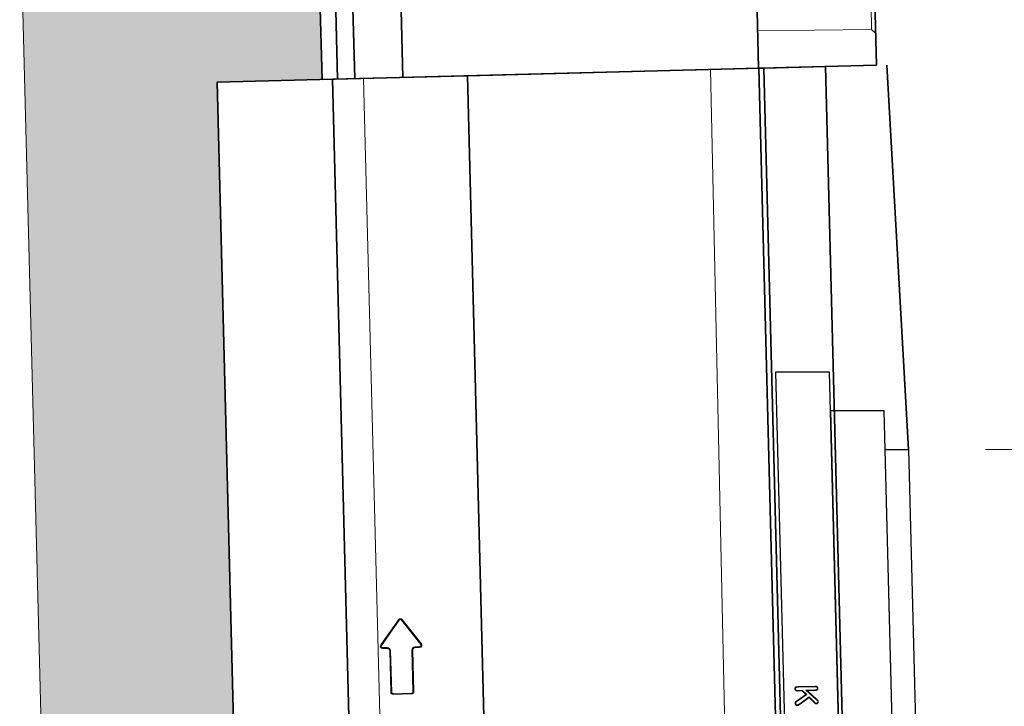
# Model space of a CAD drawing. Header units: metres. Extents: x 232680 to 233262, y 554200 to 554550.
# Tile 248 of 254: x 232760.03 to 232761.309, y 554484.805 to 554485.696. Entities that reach past the tile are written whole.
import ezdxf

# ---------------------------------------------------------------- set-up
doc = ezdxf.new("R2010")
doc.units = ezdxf.units.M
doc.linetypes.add('NLCS-HIDDEN', pattern=[4, 2, -2])
doc.layers.get('Defpoints').update_dxf_attribs({"color": 241})
for name, color, linetype, lineweight in [('ACO constructie 018', 251, 'Continuous', 18), ('ACO constructie 035', 7, 'Continuous', 35), ('ACO tekst', 251, 'Continuous', 9), ('ACO verborgen', 251, 'NLCS-HIDDEN', 13), ('N-WE-GW-MAAIVELD-035-GD', 7, 'Continuous', 35), ('N-WE-VH-VERHARDING_ASFALT_DEKLAAG-GD', 7, 'Continuous', 25), ('N-WE-VH-VERHARDING_ASFALT_TUSSENLAAG_1-GD', 7, 'Continuous', 25), ('N-WE-VH-VERHARDING_ASFALT_TUSSENLAAG_2-GD', 7, 'Continuous', 25), ('N-WE-VH-VERHARDING_FUNDERING_GRANULAAT_MENG-AD', 252, 'Continuous', 18), ('X-XX-AL-NAP-M', 7, 'Continuous', 18)]:
    doc.layers.add(name, color=color, linetype=linetype, lineweight=lineweight)
doc.styles.add('NLCS-ISO-ANNOTATIEF-T25', font='NLCS-ISO.ttf', dxfattribs={"height": 2.5})
doc.dimstyles.new('NLCS-ANNOTATIEF-T25-PIJL', dxfattribs={"dimtxt": 2.5, "dimasz": 2.5, "dimexe": 2, "dimexo": 2, "dimgap": 0.7, "dimtad": 1, "dimzin": 0, "dimdsep": 46, "dimtxsty": 'NLCS-ISO-ANNOTATIEF-T25', "dimcen": 0, "dimdle": 2, "dimclrd": 256, "dimclre": 256, "dimclrt": 256, "dimazin": 0, "dimtfac": 1, "dimtofl": 0, "dimtmove": 1, "dimatfit": 0, "dimfxl": 2, "dimtfillclr": 254, "dimtolj": 1, "dimtzin": 0, "dimlwd": 13, "dimlwe": 9, "dimarcsym": 0})

# ---------------------------------------------------------------- blocks, each defined once
blk = doc.blocks.new('KP 1000 (Doorsnede)')
at = {"layer": 'ACO constructie 018'}
for p, q in [((0.0415, 0), (0.0465, -0.005)), ((0.0835, 0), (0.0785, -0.005)), ((0.1665, 0), (0.1715, -0.005)), ((0.2085, 0), (0.2035, -0.005)), ((0.2915, 0), (0.2965, -0.005)), ((0.3335, 0), (0.3285, -0.005)), ((0.4165, 0), (0.4215, -0.005)), ((0.4585, 0), (0.4535, -0.005)), ((0.5415, 0), (0.5465, -0.005)), ((0.5835, 0), (0.5785, -0.005)), ((0.6665, 0), (0.6715, -0.005)), ((0.7085, 0), (0.7035, -0.005)), ((0.7915, 0), (0.7965, -0.005)), ((0.8335, 0), (0.8285, -0.005)), ((0.9165, 0), (0.9215, -0.005)), ((0.9585, 0), (0.9535, -0.005)), ((0.0785, -0.005), (0.0465, -0.005)), ((0.0485, -0.153), (0.0465, -0.005)), ((0.0765, -0.153), (0.0785, -0.005)), ((0.2035, -0.005), (0.1715, -0.005)), ((0.1735, -0.153), (0.1715, -0.005)), ((0.2015, -0.153), (0.2035, -0.005)), ((0.3285, -0.005), (0.2965, -0.005)), ((0.2985, -0.153), (0.2965, -0.005)), ((0.3265, -0.153), (0.3285, -0.005)), ((0.4535, -0.005), (0.4215, -0.005)), ((0.4235, -0.153), (0.4215, -0.005)), ((0.4515, -0.153), (0.4535, -0.005)), ((0.5785, -0.005), (0.5465, -0.005)), ((0.5485, -0.153), (0.5465, -0.005)), ((0.5765, -0.153), (0.5785, -0.005)), ((0.7035, -0.005), (0.6715, -0.005)), ((0.6735, -0.153), (0.6715, -0.005)), ((0.7015, -0.153), (0.7035, -0.005)), ((0.8285, -0.005), (0.7965, -0.005)), ((0.7982, -0.1316), (0.7965, -0.005)), ((0.8269, -0.1218), (0.8285, -0.005)), ((0.9535, -0.005), (0.9215, -0.005)), ((0.9228, -0.1), (0.9215, -0.005)), ((0.9522, -0.1), (0.9535, -0.005))]:
    blk.add_line(p, q, dxfattribs=at)
at = {"layer": 'ACO constructie 035'}
for p, q in [((0, -0.72), (0, 0)), ((0.745, -0.15), (0.89, -0.1)), ((0.89, -0.1), (0.95, -0.1)), ((0.95, -0.72), (0.95, -0.1)), ((0.95, -0.1), (1, -0.1)), ((0.745, -0.153), (0, -0.153)), ((0.745, -0.72), (0.745, -0.15)), ((0, -0.615), (0.8675, -0.615)), ((0, -0.6776), (0.8404, -0.6776)), ((0, -0.7), (0.8182, -0.7)), ((0.6994, -0.7), (0.6994, -0.72)), ((0.6994, -0.72), (0, -0.72)), ((0.6994, -0.72), (0.8182, -0.72)), ((0.95, -0.72), (0.8182, -0.72))]:
    blk.add_line(p, q, dxfattribs=at)
at = {"layer": 'ACO constructie 035', "flags": 128}
for points in [[(0, 0), (0.97, 0), (0.9956, -0.003)], [(1, -0.1), (1, -0.0079)]]:
    blk.add_lwpolyline(points, dxfattribs=at)
for points in [[(0.8675, 0), (0.8675, -0.615, -0.207339), (0.8404, -0.6776), (0.8182, -0.7), (0.8182, -0.72)], [(0.72, -0.153), (0.72, -0.615, -0.119476), (0.6994, -0.7)]]:
    blk.add_lwpolyline(points, format="xyb", dxfattribs=at)
at = {"layer": 'ACO constructie 035'}
blk.add_arc((0.995, -0.0079), 0.005, 0, 83.4, dxfattribs=at)
blk = doc.blocks.new('KT 500-640 (doorsnede)')
at = {"layer": 'ACO constructie 035'}
for p, q in [((1, 0), (0, 0)), ((0, 0), (0, -0.08)), ((1, -0.08), (0, -0.08)), ((0, -0.08), (0, -0.0866)), ((1, -0.08), (0, -0.08)), ((1, -0.0866), (0, -0.0866)), ((0, -0.0866), (0, -0.465)), ((1, -0.0866), (0, -0.0866)), ((0, -0.64), (0, -0.465)), ((1, -0.465), (0, -0.465)), ((1, -0.465), (0, -0.465)), ((0, -0.64), (0.925, -0.64))]:
    blk.add_line(p, q, dxfattribs=at)
at = {"layer": 'ACO constructie 035', "flags": 128}
blk.add_lwpolyline([(0, -0.64), (0, -0.79), (1, -0.79)], dxfattribs=at)
at = {"layer": 'ACO tekst'}
for p, q in [((0.8034, -0.0555), (0.8034, -0.0339)), ((0.8041, -0.0555), (0.8041, -0.0339)), ((0.8083, -0.046), (0.821, -0.0326)), ((0.8083, -0.034), (0.8083, -0.046)), ((0.809, -0.0442), (0.8205, -0.0321)), ((0.809, -0.034), (0.809, -0.0442)), ((0.8245, -0.035), (0.8169, -0.0422)), ((0.825, -0.0355), (0.8179, -0.0422)), ((0.821, -0.0326), (0.8205, -0.0321)), ((0.8083, -0.046), (0.809, -0.0442)), ((0.8139, -0.045), (0.8083, -0.0505)), ((0.8083, -0.0505), (0.809, -0.0508)), ((0.8083, -0.0505), (0.8083, -0.0568)), ((0.8138, -0.0461), (0.809, -0.0508)), ((0.809, -0.0508), (0.809, -0.0568)), ((0.8139, -0.045), (0.8138, -0.0461)), ((0.8207, -0.0569), (0.8138, -0.0461)), ((0.8213, -0.0565), (0.8139, -0.045)), ((0.8169, -0.0422), (0.8255, -0.0544)), ((0.8169, -0.0422), (0.8179, -0.0422)), ((0.8179, -0.0422), (0.8261, -0.054)), ((0.8041, -0.0555), (0.8034, -0.0555)), ((0.8213, -0.0565), (0.8207, -0.0569)), ((0.8255, -0.0544), (0.8261, -0.054)), ((0.7032, -0.5676), (0.7352, -0.5436)), ((0.7039, -0.5685), (0.7359, -0.5445)), ((0.7359, -0.5445), (0.7352, -0.5436)), ((0.7388, -0.546), (0.74, -0.546)), ((0.7388, -0.546), (0.7388, -0.552)), ((0.74, -0.546), (0.74, -0.552)), ((0.7388, -0.552), (0.74, -0.552)), ((0.743, -0.5562), (0.743, -0.555)), ((0.743, -0.555), (0.797, -0.555)), ((0.743, -0.5562), (0.797, -0.5562)), ((0.797, -0.5562), (0.797, -0.555)), ((0.7988, -0.558), (0.8, -0.558)), ((0.7988, -0.558), (0.7988, -0.582)), ((0.8, -0.558), (0.8, -0.582)), ((0.7039, -0.5685), (0.7032, -0.5676)), ((0.7039, -0.5715), (0.7032, -0.5724)), ((0.7352, -0.5964), (0.7032, -0.5724)), ((0.7359, -0.5955), (0.7039, -0.5715)), ((0.7388, -0.588), (0.7388, -0.594)), ((0.7388, -0.588), (0.74, -0.588)), ((0.74, -0.588), (0.74, -0.594)), ((0.743, -0.5838), (0.743, -0.585)), ((0.797, -0.5838), (0.743, -0.5838)), ((0.797, -0.585), (0.743, -0.585)), ((0.797, -0.5838), (0.797, -0.585)), ((0.7988, -0.582), (0.8, -0.582)), ((0.7359, -0.5955), (0.7352, -0.5964)), ((0.7388, -0.594), (0.74, -0.594))]:
    blk.add_line(p, q, dxfattribs=at)
at = {"layer": 'ACO tekst', "flags": 128}
for points in [[(0.8041, -0.0339), (0.8039, -0.0339), (0.8037, -0.0339), (0.8034, -0.0339)], [(0.8062, -0.0311), (0.8062, -0.0309), (0.8062, -0.0307), (0.8062, -0.0304)], [(0.8083, -0.034), (0.8085, -0.034), (0.8087, -0.034), (0.809, -0.034)], [(0.8235, -0.0311), (0.8235, -0.0308), (0.8235, -0.0304)], [(0.8245, -0.035), (0.8247, -0.0351), (0.8248, -0.0353), (0.825, -0.0355)], [(0.8256, -0.0329), (0.826, -0.0329), (0.8263, -0.0329)], [(0.8062, -0.0597), (0.8062, -0.06), (0.8062, -0.0604)], [(0.8083, -0.0568), (0.8085, -0.0568), (0.8087, -0.0568), (0.809, -0.0568)], [(0.825, -0.0597), (0.825, -0.06), (0.825, -0.0604)], [(0.8271, -0.058), (0.8275, -0.058), (0.8278, -0.058)]]:
    blk.add_lwpolyline(points, dxfattribs=at)
at = {"layer": 'ACO tekst'}
for centre, radius, start, end in [((0.737, -0.546), 0.003, 0, 126.8699), ((0.737, -0.546), 0.00185, 0, 126.8699), ((0.743, -0.552), 0.00415, 180, 270), ((0.743, -0.552), 0.003, 180, 270), ((0.797, -0.558), 0.003, 0, 90), ((0.797, -0.558), 0.00185, 0, 90), ((0.705, -0.57), 0.003, 126.8699, 233.1301), ((0.705, -0.57), 0.00185, 126.8699, 233.1301), ((0.743, -0.588), 0.00415, 90, 180), ((0.743, -0.588), 0.003, 90, 180), ((0.797, -0.582), 0.00185, 270, 0), ((0.797, -0.582), 0.003, 270, 0), ((0.737, -0.594), 0.003, 233.1301, 0), ((0.737, -0.594), 0.00185, 233.1301, 0)]:
    blk.add_arc(centre, radius, start, end, dxfattribs=at)
for points, knots in [([(0.8034, -0.0339), (0.8034, -0.0337), (0.8034, -0.0335), (0.8034, -0.0332), (0.8034, -0.0331), (0.8035, -0.0329), (0.8035, -0.0328), (0.8035, -0.0326), (0.8035, -0.0325), (0.8036, -0.0322), (0.8036, -0.0321), (0.8037, -0.0319), (0.8037, -0.0318), (0.8038, -0.0317), (0.8039, -0.0316), (0.804, -0.0314), (0.8041, -0.0313), (0.8042, -0.0311), (0.8043, -0.0311), (0.8045, -0.0309), (0.8045, -0.0309), (0.8047, -0.0307), (0.8048, -0.0307), (0.805, -0.0306), (0.8051, -0.0306), (0.8053, -0.0305), (0.8054, -0.0305), (0.8056, -0.0304), (0.8056, -0.0304), (0.8057, -0.0304), (0.8058, -0.0304), (0.8059, -0.0304), (0.8061, -0.0304), (0.8062, -0.0304)], [0, 0, 0, 0, 0.125, 0.125, 0.1875, 0.1875, 0.25, 0.25, 0.3125, 0.3125, 0.375, 0.375, 0.4375, 0.4375, 0.5, 0.5, 0.5625, 0.5625, 0.625, 0.625, 0.6875, 0.6875, 0.75, 0.75, 0.8125, 0.8125, 0.875, 0.875, 0.90625, 0.90625, 0.9375, 0.9375, 1, 1, 1, 1]), ([(0.8041, -0.0339), (0.8041, -0.0337), (0.8041, -0.0335), (0.8041, -0.0333), (0.8041, -0.0332), (0.8041, -0.033), (0.8042, -0.0329), (0.8042, -0.0327), (0.8042, -0.0326), (0.8043, -0.0325), (0.8043, -0.0324), (0.8043, -0.0322), (0.8044, -0.0321), (0.8044, -0.032), (0.8045, -0.0319), (0.8046, -0.0318), (0.8046, -0.0317), (0.8047, -0.0316), (0.8048, -0.0316), (0.8049, -0.0315), (0.805, -0.0314), (0.8051, -0.0313), (0.8051, -0.0313), (0.8053, -0.0312), (0.8054, -0.0312), (0.8055, -0.0311), (0.8056, -0.0311), (0.8057, -0.0311), (0.8057, -0.0311), (0.8058, -0.0311), (0.8058, -0.0311), (0.806, -0.0311), (0.8061, -0.0311), (0.8062, -0.0311)], [0.0017559, 0.0017559, 0.0017559, 0.0017559, 0.125, 0.125, 0.1875, 0.1875, 0.25, 0.25, 0.3125, 0.3125, 0.375, 0.375, 0.4375, 0.4375, 0.5, 0.5, 0.5625, 0.5625, 0.625, 0.625, 0.6875, 0.6875, 0.75, 0.75, 0.8125, 0.8125, 0.875, 0.875, 0.90625, 0.90625, 0.9375, 0.9375, 0.9945665, 0.9945665, 0.9945665, 0.9945665]), ([(0.8062, -0.0304), (0.8063, -0.0304), (0.8064, -0.0304), (0.8065, -0.0304), (0.8066, -0.0304), (0.8067, -0.0304), (0.8068, -0.0304), (0.8069, -0.0305), (0.807, -0.0305), (0.8072, -0.0306), (0.8073, -0.0306), (0.8075, -0.0307), (0.8076, -0.0307), (0.8078, -0.0309), (0.8079, -0.0309), (0.8081, -0.0311), (0.8083, -0.0313), (0.8085, -0.0317), (0.8086, -0.0319), (0.8088, -0.0323), (0.8088, -0.0325), (0.8089, -0.0328), (0.8089, -0.0329), (0.809, -0.0331), (0.809, -0.0332), (0.809, -0.0335), (0.809, -0.0338), (0.809, -0.034)], [0, 0, 0, 0, 0.0625, 0.0625, 0.09375, 0.09375, 0.125, 0.125, 0.1875, 0.1875, 0.25, 0.25, 0.3125, 0.3125, 0.375, 0.375, 0.5, 0.5, 0.625, 0.625, 0.75, 0.75, 0.8125, 0.8125, 0.875, 0.875, 1, 1, 1, 1]), ([(0.8062, -0.0311), (0.8063, -0.0311), (0.8063, -0.0311), (0.8065, -0.0311), (0.8065, -0.0311), (0.8066, -0.0311), (0.8066, -0.0311), (0.8067, -0.0311), (0.8068, -0.0312), (0.807, -0.0312), (0.807, -0.0312), (0.8072, -0.0313), (0.8073, -0.0313), (0.8074, -0.0314), (0.8074, -0.0315), (0.8076, -0.0316), (0.8077, -0.0318), (0.8079, -0.032), (0.808, -0.0322), (0.8081, -0.0325), (0.8082, -0.0326), (0.8082, -0.0329), (0.8082, -0.033), (0.8083, -0.0332), (0.8083, -0.0333), (0.8083, -0.0336), (0.8083, -0.0338), (0.8083, -0.034)], [0.0053646, 0.0053646, 0.0053646, 0.0053646, 0.0625, 0.0625, 0.09375, 0.09375, 0.125, 0.125, 0.1875, 0.1875, 0.25, 0.25, 0.3125, 0.3125, 0.375, 0.375, 0.5, 0.5, 0.625, 0.625, 0.75, 0.75, 0.8125, 0.8125, 0.875, 0.875, 0.9982572, 0.9982572, 0.9982572, 0.9982572]), ([(0.8205, -0.0321), (0.8206, -0.032), (0.8207, -0.0319), (0.8209, -0.0317), (0.8209, -0.0317), (0.821, -0.0316), (0.8211, -0.0315), (0.8213, -0.0314), (0.8214, -0.0313), (0.8216, -0.0311), (0.8217, -0.031), (0.8219, -0.0308), (0.8219, -0.0308), (0.8221, -0.0307), (0.8221, -0.0307), (0.8222, -0.0306), (0.8223, -0.0306), (0.8223, -0.0306), (0.8224, -0.0306), (0.8225, -0.0305), (0.8225, -0.0305), (0.8227, -0.0305), (0.8228, -0.0304), (0.8229, -0.0304), (0.823, -0.0304), (0.8232, -0.0304), (0.8233, -0.0304), (0.8235, -0.0304)], [0, 0, 0, 0, 0.125, 0.125, 0.1875, 0.1875, 0.25, 0.25, 0.375, 0.375, 0.5, 0.5, 0.5625, 0.5625, 0.625, 0.625, 0.65625, 0.65625, 0.6875, 0.6875, 0.75, 0.75, 0.8125, 0.8125, 0.875, 0.875, 1, 1, 1, 1]), ([(0.821, -0.0326), (0.8211, -0.0325), (0.8212, -0.0324), (0.8214, -0.0322), (0.8214, -0.0322), (0.8215, -0.0321), (0.8216, -0.032), (0.8217, -0.0319), (0.8218, -0.0318), (0.822, -0.0316), (0.8221, -0.0315), (0.8223, -0.0314), (0.8223, -0.0314), (0.8224, -0.0313), (0.8225, -0.0313), (0.8225, -0.0312), (0.8226, -0.0312), (0.8226, -0.0312), (0.8226, -0.0312), (0.8227, -0.0312), (0.8227, -0.0312), (0.8229, -0.0311), (0.8229, -0.0311), (0.823, -0.0311), (0.8231, -0.0311), (0.8232, -0.0311), (0.8233, -0.0311), (0.8235, -0.0311)], [0, 0, 0, 0, 0.125, 0.125, 0.1875, 0.1875, 0.25, 0.25, 0.375, 0.375, 0.5, 0.5, 0.5625, 0.5625, 0.625, 0.625, 0.65625, 0.65625, 0.6875, 0.6875, 0.75, 0.75, 0.8125, 0.8125, 0.875, 0.875, 0.9943064, 0.9943064, 0.9943064, 0.9943064]), ([(0.8235, -0.0304), (0.8237, -0.0304), (0.8239, -0.0304), (0.8241, -0.0304), (0.8241, -0.0304), (0.8242, -0.0304), (0.8242, -0.0304), (0.8244, -0.0305), (0.8245, -0.0305), (0.8246, -0.0306), (0.8247, -0.0306), (0.8249, -0.0307), (0.825, -0.0307), (0.8251, -0.0308), (0.8252, -0.0308), (0.8253, -0.0309), (0.8254, -0.031), (0.8255, -0.0311), (0.8256, -0.0312), (0.8257, -0.0313), (0.8258, -0.0314), (0.8259, -0.0316), (0.826, -0.0317), (0.8262, -0.0321), (0.8262, -0.0322), (0.8263, -0.0325), (0.8263, -0.0326), (0.8263, -0.0328), (0.8263, -0.0328), (0.8263, -0.0329)], [0, 0, 0, 0, 0.125, 0.125, 0.15625, 0.15625, 0.1875, 0.1875, 0.25, 0.25, 0.3125, 0.3125, 0.375, 0.375, 0.4375, 0.4375, 0.5, 0.5, 0.5625, 0.5625, 0.625, 0.625, 0.75, 0.75, 0.875, 0.875, 0.9375, 0.9375, 1, 1, 1, 1]), ([(0.8235, -0.0311), (0.8237, -0.0311), (0.8238, -0.0311), (0.824, -0.0311), (0.824, -0.0311), (0.8241, -0.0311), (0.8241, -0.0311), (0.8242, -0.0311), (0.8243, -0.0312), (0.8244, -0.0312), (0.8245, -0.0312), (0.8246, -0.0313), (0.8246, -0.0313), (0.8248, -0.0314), (0.8248, -0.0314), (0.8249, -0.0315), (0.825, -0.0315), (0.8251, -0.0316), (0.8251, -0.0317), (0.8252, -0.0318), (0.8252, -0.0318), (0.8254, -0.032), (0.8254, -0.0321), (0.8255, -0.0323), (0.8256, -0.0324), (0.8256, -0.0326), (0.8256, -0.0326), (0.8256, -0.0328), (0.8256, -0.0328), (0.8256, -0.0329)], [0.0047534, 0.0047534, 0.0047534, 0.0047534, 0.125, 0.125, 0.15625, 0.15625, 0.1875, 0.1875, 0.25, 0.25, 0.3125, 0.3125, 0.375, 0.375, 0.4375, 0.4375, 0.5, 0.5, 0.5625, 0.5625, 0.625, 0.625, 0.75, 0.75, 0.875, 0.875, 0.9375, 0.9375, 0.9897909, 0.9897909, 0.9897909, 0.9897909]), ([(0.8256, -0.0329), (0.8256, -0.033), (0.8256, -0.0331), (0.8256, -0.0333), (0.8256, -0.0333), (0.8256, -0.0334), (0.8256, -0.0334), (0.8255, -0.0336), (0.8255, -0.0336), (0.8254, -0.0338), (0.8254, -0.0339), (0.8253, -0.0341), (0.8252, -0.0342), (0.8251, -0.0343), (0.825, -0.0344), (0.8248, -0.0347), (0.8247, -0.0348), (0.8245, -0.035)], [0.0146701, 0.0146701, 0.0146701, 0.0146701, 0.125, 0.125, 0.1875, 0.1875, 0.25, 0.25, 0.375, 0.375, 0.5, 0.5, 0.625, 0.625, 0.75, 0.75, 0.9958138, 0.9958138, 0.9958138, 0.9958138]), ([(0.8263, -0.0329), (0.8263, -0.0331), (0.8263, -0.0332), (0.8263, -0.0334), (0.8263, -0.0334), (0.8263, -0.0335), (0.8262, -0.0336), (0.8262, -0.0338), (0.8261, -0.0339), (0.826, -0.0341), (0.826, -0.0342), (0.8259, -0.0344), (0.8258, -0.0345), (0.8257, -0.0347), (0.8256, -0.0348), (0.8253, -0.0351), (0.8252, -0.0353), (0.825, -0.0355)], [0, 0, 0, 0, 0.125, 0.125, 0.1875, 0.1875, 0.25, 0.25, 0.375, 0.375, 0.5, 0.5, 0.625, 0.625, 0.75, 0.75, 1, 1, 1, 1]), ([(0.8038, -0.0589), (0.8037, -0.0588), (0.8036, -0.0586), (0.8036, -0.0584), (0.8036, -0.0584), (0.8035, -0.0582), (0.8035, -0.0582), (0.8035, -0.0579), (0.8034, -0.0578), (0.8034, -0.0575), (0.8034, -0.0574), (0.8034, -0.0571), (0.8034, -0.0569), (0.8034, -0.0567), (0.8034, -0.0567), (0.8034, -0.0565), (0.8034, -0.0564), (0.8034, -0.0562), (0.8034, -0.0561), (0.8034, -0.0558), (0.8034, -0.0556), (0.8034, -0.0555)], [0, 0, 0, 0, 0.125, 0.125, 0.1875, 0.1875, 0.25, 0.25, 0.375, 0.375, 0.5, 0.5, 0.625, 0.625, 0.6875, 0.6875, 0.75, 0.75, 0.875, 0.875, 1, 1, 1, 1]), ([(0.8044, -0.0586), (0.8043, -0.0587), (0.8042, -0.0587), (0.8041, -0.0588), (0.804, -0.0588), (0.8039, -0.0589), (0.8038, -0.0589)], [0, 0, 0, 0, 0.000693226, 0.000693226, 0.000693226, 0.001386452, 0.001386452, 0.001386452, 0.001386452]), ([(0.8062, -0.0604), (0.8061, -0.0604), (0.806, -0.0604), (0.8059, -0.0604), (0.8059, -0.0604), (0.8059, -0.0604), (0.8058, -0.0604), (0.8057, -0.0603), (0.8057, -0.0603), (0.8055, -0.0603), (0.8055, -0.0603), (0.8052, -0.0602), (0.805, -0.0601), (0.8045, -0.0598), (0.8044, -0.0597), (0.8041, -0.0595), (0.8041, -0.0594), (0.804, -0.0593), (0.804, -0.0593), (0.8039, -0.0591), (0.8038, -0.059), (0.8038, -0.0589)], [0, 0, 0, 0, 0.0625, 0.0625, 0.09375, 0.09375, 0.125, 0.125, 0.1875, 0.1875, 0.25, 0.25, 0.5, 0.5, 0.75, 0.75, 0.8125, 0.8125, 0.875, 0.875, 1, 1, 1, 1]), ([(0.8044, -0.0586), (0.8043, -0.0585), (0.8043, -0.0584), (0.8042, -0.0582), (0.8042, -0.0582), (0.8042, -0.0581), (0.8042, -0.058), (0.8041, -0.0578), (0.8041, -0.0577), (0.8041, -0.0575), (0.8041, -0.0573), (0.8041, -0.0571), (0.8041, -0.0569), (0.8041, -0.0567), (0.8041, -0.0566), (0.8041, -0.0565), (0.8041, -0.0564), (0.8041, -0.0562), (0.8041, -0.0561), (0.8041, -0.0558), (0.8041, -0.0556), (0.8041, -0.0555)], [0.0137369, 0.0137369, 0.0137369, 0.0137369, 0.125, 0.125, 0.1875, 0.1875, 0.25, 0.25, 0.375, 0.375, 0.5, 0.5, 0.625, 0.625, 0.6875, 0.6875, 0.75, 0.75, 0.875, 0.875, 0.9989383, 0.9989383, 0.9989383, 0.9989383]), ([(0.8062, -0.0597), (0.8061, -0.0597), (0.8061, -0.0597), (0.806, -0.0597), (0.806, -0.0597), (0.8059, -0.0597), (0.8059, -0.0597), (0.8058, -0.0597), (0.8058, -0.0597), (0.8057, -0.0596), (0.8057, -0.0596), (0.8054, -0.0595), (0.8053, -0.0595), (0.805, -0.0593), (0.8048, -0.0592), (0.8047, -0.059), (0.8046, -0.059), (0.8046, -0.0589), (0.8045, -0.0589), (0.8045, -0.0588), (0.8044, -0.0587), (0.8044, -0.0586)], [0.0086442, 0.0086442, 0.0086442, 0.0086442, 0.0625, 0.0625, 0.09375, 0.09375, 0.125, 0.125, 0.1875, 0.1875, 0.25, 0.25, 0.5, 0.5, 0.75, 0.75, 0.8125, 0.8125, 0.875, 0.875, 0.9838986, 0.9838986, 0.9838986, 0.9838986]), ([(0.8083, -0.0568), (0.8083, -0.057), (0.8083, -0.0572), (0.8083, -0.0575), (0.8083, -0.0576), (0.8082, -0.0577), (0.8082, -0.0578), (0.8082, -0.0581), (0.8081, -0.0583), (0.808, -0.0585), (0.808, -0.0586), (0.8079, -0.0587), (0.8079, -0.0588), (0.8077, -0.059), (0.8076, -0.0591), (0.8074, -0.0593), (0.8072, -0.0594), (0.807, -0.0595), (0.807, -0.0595), (0.8068, -0.0596), (0.8067, -0.0596), (0.8066, -0.0596), (0.8066, -0.0596), (0.8065, -0.0597), (0.8065, -0.0597), (0.8063, -0.0597), (0.8063, -0.0597), (0.8062, -0.0597)], [0.0015178, 0.0015178, 0.0015178, 0.0015178, 0.125, 0.125, 0.1875, 0.1875, 0.25, 0.25, 0.375, 0.375, 0.4375, 0.4375, 0.5, 0.5, 0.625, 0.625, 0.75, 0.75, 0.8125, 0.8125, 0.875, 0.875, 0.90625, 0.90625, 0.9375, 0.9375, 0.9951081, 0.9951081, 0.9951081, 0.9951081]), ([(0.809, -0.0568), (0.809, -0.057), (0.809, -0.0572), (0.809, -0.0575), (0.809, -0.0576), (0.8089, -0.0579), (0.8089, -0.058), (0.8088, -0.0583), (0.8088, -0.0585), (0.8087, -0.0588), (0.8086, -0.0589), (0.8085, -0.0591), (0.8084, -0.0592), (0.8083, -0.0594), (0.8081, -0.0596), (0.8078, -0.0599), (0.8076, -0.06), (0.8073, -0.0601), (0.8072, -0.0602), (0.807, -0.0603), (0.8069, -0.0603), (0.8068, -0.0603), (0.8067, -0.0603), (0.8066, -0.0603), (0.8065, -0.0604), (0.8064, -0.0604), (0.8063, -0.0604), (0.8062, -0.0604)], [0, 0, 0, 0, 0.125, 0.125, 0.1875, 0.1875, 0.25, 0.25, 0.375, 0.375, 0.4375, 0.4375, 0.5, 0.5, 0.625, 0.625, 0.75, 0.75, 0.8125, 0.8125, 0.875, 0.875, 0.90625, 0.90625, 0.9375, 0.9375, 1, 1, 1, 1]), ([(0.825, -0.0604), (0.8249, -0.0604), (0.8248, -0.0604), (0.8246, -0.0604), (0.8245, -0.0604), (0.8244, -0.0603), (0.8243, -0.0603), (0.8241, -0.0603), (0.824, -0.0603), (0.8238, -0.0602), (0.8237, -0.0602), (0.8234, -0.0601), (0.8233, -0.06), (0.8232, -0.06), (0.8231, -0.0599), (0.823, -0.0599), (0.823, -0.0598), (0.8228, -0.0597), (0.8227, -0.0596), (0.8225, -0.0595), (0.8224, -0.0594), (0.8223, -0.0592), (0.8222, -0.0591), (0.8221, -0.059), (0.822, -0.0589), (0.822, -0.0588), (0.8219, -0.0588), (0.8218, -0.0586), (0.8218, -0.0585), (0.8216, -0.0583), (0.8216, -0.0582), (0.8214, -0.0579), (0.8212, -0.0577), (0.821, -0.0573), (0.8209, -0.0571), (0.8207, -0.0569)], [0, 0, 0, 0, 0.0625, 0.0625, 0.09375, 0.09375, 0.125, 0.125, 0.1875, 0.1875, 0.25, 0.25, 0.3125, 0.3125, 0.34375, 0.34375, 0.375, 0.375, 0.4375, 0.4375, 0.5, 0.5, 0.5625, 0.5625, 0.59375, 0.59375, 0.625, 0.625, 0.6875, 0.6875, 0.75, 0.75, 0.875, 0.875, 1, 1, 1, 1]), ([(0.825, -0.0597), (0.8249, -0.0597), (0.8248, -0.0597), (0.8246, -0.0597), (0.8246, -0.0597), (0.8245, -0.0596), (0.8244, -0.0596), (0.8243, -0.0596), (0.8242, -0.0596), (0.824, -0.0595), (0.8239, -0.0595), (0.8237, -0.0595), (0.8236, -0.0594), (0.8235, -0.0594), (0.8235, -0.0593), (0.8234, -0.0593), (0.8234, -0.0593), (0.8232, -0.0592), (0.8232, -0.0591), (0.823, -0.059), (0.8229, -0.0589), (0.8228, -0.0587), (0.8227, -0.0587), (0.8226, -0.0586), (0.8226, -0.0585), (0.8225, -0.0584), (0.8225, -0.0584), (0.8224, -0.0583), (0.8223, -0.0582), (0.8222, -0.058), (0.8222, -0.0579), (0.822, -0.0576), (0.8218, -0.0574), (0.8216, -0.0569), (0.8215, -0.0567), (0.8213, -0.0565), (0.8213, -0.0565), (0.8213, -0.0565), (0.8213, -0.0565)], [0.0046404, 0.0046404, 0.0046404, 0.0046404, 0.0625, 0.0625, 0.09375, 0.09375, 0.125, 0.125, 0.1875, 0.1875, 0.25, 0.25, 0.3125, 0.3125, 0.34375, 0.34375, 0.375, 0.375, 0.4375, 0.4375, 0.5, 0.5, 0.5625, 0.5625, 0.59375, 0.59375, 0.625, 0.625, 0.6875, 0.6875, 0.75, 0.75, 0.875, 0.875, 1, 1, 1, 1.0025024, 1.0025024, 1.0025024, 1.0025024]), ([(0.8271, -0.058), (0.8271, -0.058), (0.8271, -0.0581), (0.8271, -0.0582), (0.8271, -0.0582), (0.8271, -0.0583), (0.8271, -0.0583), (0.8271, -0.0584), (0.8271, -0.0585), (0.827, -0.0586), (0.827, -0.0586), (0.827, -0.0587), (0.8269, -0.0588), (0.8269, -0.0589), (0.8268, -0.0589), (0.8267, -0.0591), (0.8266, -0.0592), (0.8264, -0.0593), (0.8263, -0.0594), (0.8261, -0.0595), (0.8261, -0.0595), (0.826, -0.0595), (0.8259, -0.0596), (0.8258, -0.0596), (0.8257, -0.0596), (0.8256, -0.0596), (0.8255, -0.0596), (0.8253, -0.0597), (0.8252, -0.0597), (0.825, -0.0597)], [0.0086874, 0.0086874, 0.0086874, 0.0086874, 0.0625, 0.0625, 0.09375, 0.09375, 0.125, 0.125, 0.1875, 0.1875, 0.25, 0.25, 0.3125, 0.3125, 0.375, 0.375, 0.5, 0.5, 0.625, 0.625, 0.6875, 0.6875, 0.75, 0.75, 0.8125, 0.8125, 0.875, 0.875, 0.9934208, 0.9934208, 0.9934208, 0.9934208]), ([(0.8278, -0.058), (0.8278, -0.0581), (0.8278, -0.0582), (0.8278, -0.0583), (0.8278, -0.0583), (0.8278, -0.0584), (0.8278, -0.0585), (0.8278, -0.0586), (0.8277, -0.0587), (0.8277, -0.0588), (0.8276, -0.0589), (0.8276, -0.0591), (0.8275, -0.0591), (0.8274, -0.0593), (0.8274, -0.0593), (0.8272, -0.0595), (0.8271, -0.0597), (0.8268, -0.0599), (0.8267, -0.06), (0.8264, -0.0601), (0.8264, -0.0601), (0.8262, -0.0602), (0.8261, -0.0602), (0.8259, -0.0603), (0.8259, -0.0603), (0.8257, -0.0603), (0.8256, -0.0603), (0.8253, -0.0604), (0.8252, -0.0604), (0.825, -0.0604)], [0, 0, 0, 0, 0.0625, 0.0625, 0.09375, 0.09375, 0.125, 0.125, 0.1875, 0.1875, 0.25, 0.25, 0.3125, 0.3125, 0.375, 0.375, 0.5, 0.5, 0.625, 0.625, 0.6875, 0.6875, 0.75, 0.75, 0.8125, 0.8125, 0.875, 0.875, 1, 1, 1, 1]), ([(0.8255, -0.0544), (0.8256, -0.0546), (0.8257, -0.0547), (0.8259, -0.055), (0.826, -0.0552), (0.8262, -0.0555), (0.8263, -0.0556), (0.8264, -0.0558), (0.8265, -0.0559), (0.8266, -0.0561), (0.8266, -0.0561), (0.8267, -0.0563), (0.8267, -0.0564), (0.8268, -0.0565), (0.8268, -0.0566), (0.8269, -0.0567), (0.8269, -0.0568), (0.827, -0.057), (0.827, -0.057), (0.827, -0.0572), (0.827, -0.0572), (0.8271, -0.0574), (0.8271, -0.0575), (0.8271, -0.0576), (0.8271, -0.0577), (0.8271, -0.0578), (0.8271, -0.0579), (0.8271, -0.058)], [0, 0, 0, 0, 0.125, 0.125, 0.25, 0.25, 0.375, 0.375, 0.4375, 0.4375, 0.5, 0.5, 0.5625, 0.5625, 0.625, 0.625, 0.6875, 0.6875, 0.75, 0.75, 0.8125, 0.8125, 0.875, 0.875, 0.9375, 0.9375, 0.991774, 0.991774, 0.991774, 0.991774]), ([(0.8261, -0.054), (0.8262, -0.0542), (0.8263, -0.0543), (0.8265, -0.0546), (0.8266, -0.0548), (0.8268, -0.0551), (0.8269, -0.0553), (0.827, -0.0555), (0.8271, -0.0556), (0.8272, -0.0557), (0.8272, -0.0558), (0.8273, -0.056), (0.8273, -0.0561), (0.8274, -0.0562), (0.8274, -0.0563), (0.8275, -0.0565), (0.8275, -0.0566), (0.8276, -0.0567), (0.8276, -0.0568), (0.8277, -0.057), (0.8277, -0.0571), (0.8278, -0.0573), (0.8278, -0.0573), (0.8278, -0.0575), (0.8278, -0.0576), (0.8278, -0.0578), (0.8278, -0.0579), (0.8278, -0.058)], [0, 0, 0, 0, 0.125, 0.125, 0.25, 0.25, 0.375, 0.375, 0.4375, 0.4375, 0.5, 0.5, 0.5625, 0.5625, 0.625, 0.625, 0.6875, 0.6875, 0.75, 0.75, 0.8125, 0.8125, 0.875, 0.875, 0.9375, 0.9375, 1, 1, 1, 1])]:
    blk.add_open_spline(points, degree=3, knots=knots, dxfattribs=at)
at = {"layer": 'ACO verborgen'}
for p, q in [((1, -0.153), (0, -0.149)), ((0, -0.6), (1, -0.6))]:
    blk.add_line(p, q, dxfattribs=at)
blk = doc.blocks.new('*D19')
at = {"layer": 'Defpoints', "color": 0, "transparency": 16777216}
for p in [(232761.184, 554485.1382), (232762.0219, 554485.1382), (232761.2868, 554481.1396)]:
    blk.add_point(p, dxfattribs=at)
at = {"layer": 'X-XX-AL-NAP-M', "linetype": 'Continuous', "lineweight": 9, "transparency": 16777216}
for p, q in [((232761.284, 554485.1382), (232762.1219, 554485.1382)), ((232761.3868, 554481.1396), (232762.1219, 554481.1396))]:
    blk.add_line(p, q, dxfattribs=at)
at = {"layer": 'X-XX-AL-NAP-M', "linetype": 'Continuous', "lineweight": 13, "transparency": 16777216}
blk.add_line((232762.0219, 554481.2646), (232762.0219, 554485.0132), dxfattribs=at)
at = {"layer": 'X-XX-AL-NAP-M', "transparency": 16777216}
for points in [[(232762.0011, 554485.0132), (232762.0428, 554485.0132), (232762.0219, 554485.1382)], [(232762.0011, 554481.2646), (232762.0428, 554481.2646), (232762.0219, 554481.1396)]]:
    blk.add_solid(points, dxfattribs=at)
at = {"layer": 'X-XX-AL-NAP-M', "transparency": 16777216, "insert": (232762.1194, 554483.1389), "char_height": 0.125, "attachment_point": 5, "rotation": 270, "style": 'NLCS-ISO-ANNOTATIEF-T25'}
blk.add_mtext('\\A1;4.00', dxfattribs=at)

msp = doc.modelspace()

# ---------------------------------------------------------------- hatches: boundary and pattern name
at = {"layer": 'N-WE-VH-VERHARDING_FUNDERING_GRANULAAT_MENG-AD'}
h = msp.add_hatch(dxfattribs=at)
h.set_pattern_fill('AVH-FUNDERING_GRANULAAT_MENG_01', color=256, pattern_type=2)
h.set_pattern_definition([(50, (232760.34007, 554479.6389), (0.35863, -0.031376), [0.0375, -0.4125]), (355, (232760.34007, 554479.6389), (-0.069376, 0.376096), [0.03, -0.33]), (100.4514, (232760.36995, 554479.6363), (0.289255, 0.34472), [0.03187, -0.350571]), (46.184, (232760.34007, 554479.7389), (0.53362, -0.08276), [0.05625, -0.61875]), (96.636, (232760.38453, 554479.732), (0.46733, 0.48706), [0.047805, -0.525857]), (351.184, (232760.34007, 554479.7389), (0.46733, 0.48706), [0.045, -0.495]), (21, (232760.39007, 554479.7139), (0.298454, -0.20131), [0.0375, -0.4125]), (326, (232760.39007, 554479.7139), (0.121658, 0.362575), [0.03, -0.33]), (71.4514, (232760.41494, 554479.69714), (0.420111, 0.161265), [0.03187, -0.350571]), (37.5, (232760.34007, 554479.63891), (0.00608, 0.166447), [0, -0.326, 0, -0.335, 0, -0.33125]), (7.5, (232760.34007, 554479.63891), (0.1315348, 0.197206), [0, -0.191, 0, -0.3185, 0, -0.12625]), (327.5, (232760.22857, 554479.63891), (0.2669112, -0.0112774), [0, -0.125, 0, -0.39, 0, -0.5175]), (317.5, (232760.17857, 554479.63891), (0.291593, 0.0500525), [0, -0.1625, 0, -0.259, 0, -0.3675])])
h.paths.add_polyline_path([(232760.3967, 554472.4102), (232760.1544, 554472.417), (232760.18, 554473.4159), (232760.0301, 554473.4198), (232760.1715, 554478.918), (232760.3214, 554478.9141), (232760.3401, 554479.6389), (232760.3214, 554480.3637), (232760.1715, 554480.3599), (232760.0301, 554485.8581), (232760.1664, 554485.8616), (232760.142, 554486.813), (232760.3919, 554486.8177), (232760.3984, 554486.5681), (232760.4228, 554485.6181), (232760.2864, 554485.6146), (232760.415, 554480.6162), (232760.5649, 554480.6201), (232760.5901, 554479.6389), (232760.5649, 554478.6578), (232760.415, 554478.6616), (232760.2864, 554473.6633), (232760.4364, 554473.6594), (232760.4031, 554472.6599)])

# ---------------------------------------------------------------- linework, layer by layer
at = {"layer": 'N-WE-GW-MAAIVELD-035-GD'}
msp.add_lwpolyline([(232761.1562, 554485.6369), (232761.184, 554485.1382)], dxfattribs=at)
at = {"layer": 'N-WE-VH-VERHARDING_ASFALT_DEKLAAG-GD', "flags": 128}
msp.add_lwpolyline([(232761.184, 554485.1382), (232761.2868, 554481.1396), (232761.2568, 554481.1396), (232761.154, 554485.1382)], close=True, dxfattribs=at)
at = {"layer": 'N-WE-VH-VERHARDING_ASFALT_TUSSENLAAG_1-GD', "flags": 128}
msp.add_lwpolyline([(232761.0827, 554485.1882), (232761.1881, 554481.0895), (232761.2581, 554481.0896), (232761.1527, 554485.1882)], close=True, dxfattribs=at)
at = {"layer": 'N-WE-VH-VERHARDING_ASFALT_TUSSENLAAG_2-GD', "flags": 128}
msp.add_lwpolyline([(232761.0114, 554485.2382), (232761.1194, 554481.0396), (232761.1894, 554481.0396), (232761.0814, 554485.2382)], close=True, dxfattribs=at)
at = {"layer": 'N-WE-VH-VERHARDING_FUNDERING_GRANULAAT_MENG-AD', "flags": 128}
msp.add_lwpolyline([(232760.3967, 554472.4102), (232760.1544, 554472.417), (232760.18, 554473.4159), (232760.0301, 554473.4198), (232760.1715, 554478.918), (232760.3214, 554478.9141), (232760.3401, 554479.6389), (232760.3214, 554480.3637), (232760.1715, 554480.3599), (232760.0301, 554485.8581), (232760.1664, 554485.8616), (232760.142, 554486.813), (232760.3919, 554486.8177), (232760.3984, 554486.5681), (232760.4228, 554485.6181), (232760.2864, 554485.6146), (232760.415, 554480.6162), (232760.5649, 554480.6201), (232760.5901, 554479.6389), (232760.5649, 554478.6578), (232760.415, 554478.6616), (232760.2864, 554473.6633), (232760.4364, 554473.6594), (232760.4031, 554472.6599)], close=True, dxfattribs=at)

# ---------------------------------------------------------------- block references
at = {"xscale": -1, "rotation": 271.4729954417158}
msp.add_blockref('KP 1000 (Doorsnede)', (232761.1425, 554485.6366), dxfattribs=at)
at = {"rotation": 271.4729954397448}
msp.add_blockref('KT 500-640 (doorsnede)', (232761.0762, 554485.6349), dxfattribs=at)

# ---------------------------------------------------------------- dimensions: what is measured, and where the dimension line sits
at = {"layer": 'X-XX-AL-NAP-M'}
dim = msp.add_linear_dim(base=(232762.0219, 554485.1382), p1=(232761.2868, 554481.1396), p2=(232761.184, 554485.1382), angle=270, dimstyle='NLCS-ANNOTATIEF-T25-PIJL', override={"dimtad": 4, "dimrnd": 0.05}, dxfattribs=at)
dim.commit()
dim.dimension.update_dxf_attribs({"geometry": '*D19', "text_midpoint": (232762.1194, 554483.1389)})

doc.saveas('drawing.dxf')
